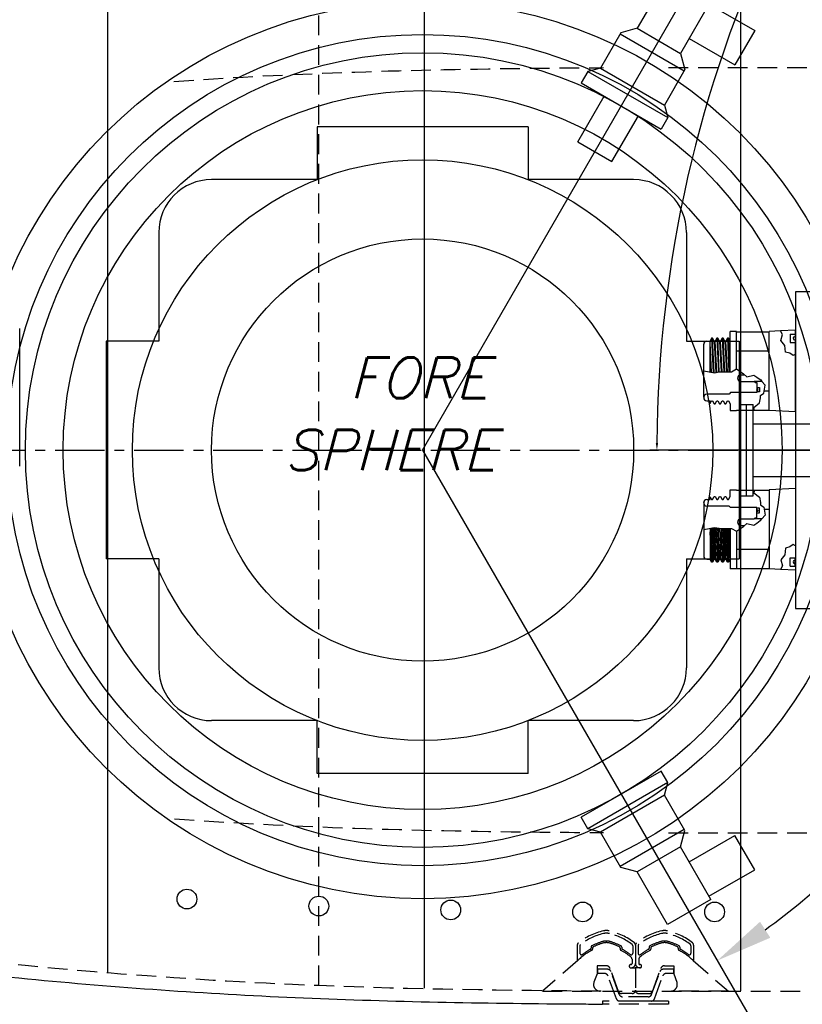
# Model space of a CAD drawing. Extents: x -181 to 162, y 84 to 272.
# Tile 13 of 85: x -74 to -59, y 95 to 113. Entities that reach past the tile are written whole.
import ezdxf

# ---------------------------------------------------------------- set-up
doc = ezdxf.new("R2010")
doc.units = 0
doc.header["$LTSCALE"] = 1.5
doc.header["$MEASUREMENT"] = 0
doc.linetypes.add('CENTER', pattern=[2, 1.25, -0.25, 0.25, -0.25])
doc.linetypes.add('HIDDEN', pattern=[0.375, 0.25, -0.125])
doc.layers.get('0').update_dxf_attribs({"linetype": 'CONTINUOUS'})
doc.layers.get('DEFPOINTS').update_dxf_attribs({"linetype": 'CONTINUOUS'})
for name, color, linetype in [('BATTERY_CASE', 6, 'CONTINUOUS'), ('DIM', 1, 'CONTINUOUS'), ('HULL', 7, 'CONTINUOUS'), ('HULL_INSET', 4, 'CONTINUOUS'), ('J_BOX_FORW', 11, 'CONTINUOUS'), ('SENSOR_FLUORO', 122, 'CONTINUOUS'), ('SPHERE_FORW', 7, 'CONTINUOUS'), ('STATION4', 140, 'CONTINUOUS'), ('STATION5', 142, 'CONTINUOUS'), ('STATION6', 144, 'CONTINUOUS'), ('V_BAND_COMPRESSION', 6, 'CONTINUOUS'), ('V_BAND_TENSION', 5, 'CONTINUOUS')]:
    doc.layers.add(name, color=color, linetype=linetype)
doc.styles.add('ENGR', font='Romans', dxfattribs={"oblique": 15})
doc.dimstyles.get("Standard").update_dxf_attribs({"dimtxt": 0.18, "dimasz": 0.18, "dimexe": 0.18, "dimexo": 0.0625, "dimgap": 0.09, "dimtad": 0, "dimtih": 1, "dimtoh": 1, "dimdec": 4, "dimzin": 0, "dimtxsty": 'STANDARD', "dimcen": 0.09, "dimazin": 3, "dimtfac": 1, "dimtdec": 4, "dimtofl": 0, "dimtmove": 0, "dimatfit": 3, "dimtolj": 1, "dimtzin": 0})

# ---------------------------------------------------------------- blocks, each defined once
blk = doc.blocks.new('*D13')
at = {"color": 0, "linetype": 'BYBLOCK'}
for start, end in [(36.0828, 54.4378), (5.5622, 24.2706)]:
    blk.add_arc((-66.612, 105.266), 11.129, start, end, dxfattribs=at)
for points in [[(-60.237, 114.168), (-60.042, 114.471), (-61.047, 114.904)], [(-55.355, 106.353), (-55.715, 106.336), (-55.482, 105.266)]]:
    blk.add_solid(points, dxfattribs=at)
at = {"layer": 'DEFPOINTS', "color": 0, "linetype": 'BYBLOCK'}
for p in [(-60.173, 116.418), (-56.154, 109.072), (-100.578, 105.266), (-66.612, 105.266), (0.489, 105.266)]:
    blk.add_point(p, dxfattribs=at)
at = {"color": 0, "linetype": 'BYBLOCK', "insert": (-56.973, 110.831), "char_height": 0.9, "attachment_point": 5, "style": 'ENGR'}
blk.add_mtext('\\A1;60°', dxfattribs=at)
blk = doc.blocks.new('*D14')
at = {"color": 0, "linetype": 'BYBLOCK'}
for p, q in [((-46.001, 114.101), (-53.514, 123.522)), ((-47.049, 105.266), (-62.306, 105.266))]:
    blk.add_line(p, q, dxfattribs=at)
for centre, radius, start, end in [((-38.956, 105.266), 23.215, 128.9046, 153.9462), ((-38.956, 105.266), 23.215, 154.6242, 179.6668), ((-66.612, 105.266), 11.169, 335.7097, 354.4574), ((-66.612, 105.266), 11.169, 305.5426, 323.9394)]:
    blk.add_arc(centre, radius, start, end, dxfattribs=at)
for points in [[(-53.549, 123.35), (-53.521, 123.314), (-53.43, 123.417)], [(-62.148, 105.401), (-62.193, 105.401), (-62.171, 105.266)], [(-55.675, 104.196), (-55.315, 104.179), (-55.443, 105.266)], [(-60.022, 96.027), (-60.217, 96.33), (-61.027, 95.594)]]:
    blk.add_solid(points, dxfattribs=at)
at = {"layer": 'DEFPOINTS', "color": 0, "linetype": 'BYBLOCK'}
for p in [(-58.137, 118.344), (-45.943, 114.027), (-100.578, 105.266), (-66.612, 105.266), (-46.956, 105.266), (-38.956, 105.266), (-38.956, 105.266), (0.489, 105.266), (-58.056, 98.087), (-60.173, 94.114)]:
    blk.add_point(p, dxfattribs=at)
at = {"color": 0, "linetype": 'BYBLOCK', "attachment_point": 5, "style": 'ENGR'}
for s, insert, char_height in [('\\A1;51.4286°', (-59.872, 115.339), 0.1125), ('\\A1;60°', (-56.939, 99.682), 0.9)]:
    blk.add_mtext(s, dxfattribs=dict(at, insert=insert, char_height=char_height))

msp = doc.modelspace()

# ---------------------------------------------------------------- linework, layer by layer
for p, q in [((-66.61178, 105.26596), (-60.17293, 116.41838)), ((-61.97126, 114.25359), (-62.54626, 113.25766)), ((-61.14853, 113.77859), (-61.72353, 112.78266)), ((-61.18457, 113.71617), (-60.31854, 113.21617)), ((-62.54626, 113.25766), (-62.85361, 113.1753)), ((-62.54626, 113.25766), (-61.72353, 112.78266)), ((-62.85361, 113.1753), (-63.24111, 112.50413)), ((-62.86611, 113.15365), (-61.65368, 112.45365)), ((-61.55957, 113.06665), (-60.69354, 112.56665)), ((-60.31854, 113.21617), (-60.69354, 112.56665)), ((-61.72353, 112.78266), (-61.64118, 112.4753)), ((-63.24111, 112.50413), (-63.48017, 112.44008)), ((-63.24111, 112.50413), (-62.02868, 111.80413)), ((-63.48017, 112.44008), (-63.60517, 112.22357)), ((-63.48017, 112.44008), (-61.96462, 111.56508)), ((-61.64118, 112.4753), (-62.02868, 111.80413)), ((-63.60517, 112.22357), (-62.08962, 111.34857)), ((-63.67215, 111.10755), (-63.17215, 111.97357)), ((-62.02868, 111.80413), (-61.96462, 111.56508)), ((-63.02263, 110.73255), (-62.52263, 111.59857)), ((-61.96462, 111.56508), (-62.08962, 111.34857)), ((-63.67215, 111.10755), (-63.02263, 110.73255)), ((-60.59693, 106.13196), (-60.34693, 106.13196)), ((-60.59693, 104.39996), (-60.59693, 106.13196)), ((-60.47193, 104.39996), (-60.47193, 106.13196)), ((-60.34693, 104.39996), (-60.34693, 106.13196)), ((-60.34693, 105.76596), (-59.08301, 105.76596)), ((-66.61178, 105.26596), (-60.17293, 94.11355)), ((-60.61178, 105.26596), (-55.04351, 105.26596)), ((-60.34693, 104.76596), (-59.08301, 104.76596)), ((-60.59693, 104.39996), (-60.34693, 104.39996)), ((-62.08962, 99.18336), (-63.60517, 98.30836)), ((-61.96462, 98.96685), (-62.08962, 99.18336)), ((-61.96462, 98.96685), (-63.48017, 98.09185)), ((-62.02868, 98.7278), (-61.96462, 98.96685)), ((-62.02868, 98.7278), (-63.24111, 98.0278)), ((-61.64118, 98.05663), (-62.02868, 98.7278)), ((-63.48017, 98.09185), (-63.60517, 98.30836)), ((-63.24111, 98.0278), (-63.48017, 98.09185)), ((-62.85361, 97.35663), (-63.24111, 98.0278)), ((-61.65368, 98.07828), (-62.86611, 97.37828)), ((-61.72353, 97.74927), (-61.64118, 98.05663)), ((-61.55957, 97.46528), (-60.69354, 97.96528)), ((-60.31854, 97.31576), (-60.69354, 97.96528)), ((-61.72353, 97.74927), (-62.54626, 97.27427)), ((-61.14853, 96.75334), (-61.72353, 97.74927)), ((-62.54626, 97.27427), (-62.85361, 97.35663)), ((-61.97126, 96.27834), (-62.54626, 97.27427)), ((-61.18457, 96.81576), (-60.31854, 97.31576)), ((-61.14853, 96.75334), (-61.97126, 96.27834))]:
    msp.add_line(p, q)
for radius in [7.52877, 6.81173]:
    msp.add_circle((-66.61178, 105.26596), radius)
at = {"layer": 'BATTERY_CASE'}
for p, q in [((-64.61178, 111.39096), (-68.61178, 111.39096)), ((-68.61178, 111.39096), (-68.61178, 110.39096)), ((-64.61178, 111.39096), (-64.61178, 110.39096)), ((-68.61178, 110.39096), (-70.61178, 110.39096)), ((-62.61178, 110.39096), (-64.61178, 110.39096)), ((-71.61178, 109.39096), (-71.61178, 107.32846)), ((-61.61178, 109.39096), (-61.61178, 107.32846)), ((-72.61178, 107.32846), (-72.61178, 103.20346)), ((-71.61178, 107.32846), (-72.61178, 107.32846)), ((-61.61178, 107.32846), (-60.61178, 107.32846)), ((-60.61178, 107.32846), (-60.61178, 103.20346)), ((-71.61178, 103.20346), (-72.61178, 103.20346)), ((-71.61178, 103.20346), (-71.61178, 101.14096)), ((-61.61178, 103.20346), (-60.61178, 103.20346)), ((-61.61178, 103.20346), (-61.61178, 101.14096)), ((-68.61178, 100.14096), (-70.61178, 100.14096)), ((-68.61178, 99.14096), (-68.61178, 100.14096)), ((-62.61178, 100.14096), (-64.61178, 100.14096)), ((-64.61178, 99.14096), (-64.61178, 100.14096)), ((-64.61178, 99.14096), (-68.61178, 99.14096))]:
    msp.add_line(p, q, dxfattribs=at)
for radius in [5.5, 4]:
    msp.add_circle((-66.61178, 105.26596), radius, dxfattribs=at)
for centre, start, end in [((-70.61178, 109.39096), 90, 180), ((-62.61178, 109.39096), 360, 90), ((-70.61178, 101.14096), 180, 270), ((-62.61178, 101.14096), 270, 0)]:
    msp.add_arc(centre, 1, start, end, dxfattribs=at)
at = {"layer": 'HULL', "color": 1, "linetype": 'HIDDEN'}
for p, q in [((-68.57806, 95.12596), (-68.57806, 115.40596)), ((-72.57806, 95.36596), (-72.57806, 115.16596))]:
    msp.add_line(p, q, dxfattribs=at)
at = {"layer": 'HULL', "linetype": 'HIDDEN'}
for p, q in [((-61.95288, 112.51629), (-50.20324, 112.51629)), ((-61.95288, 98.01564), (-50.20324, 98.01564)), ((-63.20323, 95.01564), (-50.20289, 95.01564))]:
    msp.add_line(p, q, dxfattribs=at)
at = {"layer": 'HULL', "color": 1, "linetype": 'CENTER', "ltscale": 0.5}
msp.add_line((-100.57806, 105.26596), (0.48946, 105.26596), dxfattribs=at)
at = {"layer": 'HULL'}
for centre in [(-71.07806, 96.75979), (-68.57806, 96.6273), (-66.07806, 96.55412), (-63.57806, 96.51564), (-61.07806, 96.51564)]:
    msp.add_circle(centre, 0.1875, dxfattribs=at)
for points, knots in [([(-96.57802, 105.27012), (-96.57402, 105.51094), (-96.54567, 105.75349), (-96.39302, 106.4702), (-96.20148, 106.93372), (-95.77609, 107.56596), (-95.59525, 107.77167), (-95.2119, 108.13952), (-95.00902, 108.30493), (-94.36185, 108.8148), (-93.91301, 109.15187), (-92.98454, 109.79332), (-92.50429, 110.09408), (-91.51916, 110.64847), (-91.01581, 110.90459), (-89.43475, 111.65991), (-88.33632, 112.11239), (-86.10291, 112.91787), (-84.96838, 113.2684), (-82.17932, 114.01541), (-80.51404, 114.36808), (-77.16347, 114.9411), (-75.47632, 115.15379), (-72.09576, 115.47027), (-70.40239, 115.58133), (-67.01223, 115.72055), (-65.31699, 115.74673), (-63.48305, 115.76058), (-63.34296, 115.76157), (-63.20288, 115.7625)], [0, 0, 0, 0, 0.67198105, 0.67198105, 2.01594316, 2.01594316, 2.7725624, 2.7725624, 3.52918163, 3.52918163, 5.20334001, 5.20334001, 6.87749839, 6.87749839, 8.55165677, 8.55165677, 12.08932424, 12.08932424, 15.6269917, 15.6269917, 20.70402292, 20.70402292, 25.78105413, 25.78105413, 30.85808535, 30.85808535, 35.93511657, 35.93511657, 36.35501756, 36.35501756, 36.35501756, 36.35501756]), ([(-96.57802, 105.26181), (-96.57402, 105.02099), (-96.54567, 104.77843), (-96.39302, 104.06172), (-96.20148, 103.59821), (-95.77609, 102.96597), (-95.59525, 102.76026), (-95.2119, 102.39241), (-95.00902, 102.227), (-94.36185, 101.71713), (-93.91301, 101.38006), (-92.98454, 100.73861), (-92.50429, 100.43785), (-91.51916, 99.88346), (-91.01581, 99.62734), (-89.43475, 98.87202), (-88.33632, 98.41953), (-86.10291, 97.61406), (-84.96838, 97.26352), (-82.17932, 96.51652), (-80.51404, 96.16385), (-77.16347, 95.59083), (-75.47632, 95.37813), (-72.09576, 95.06166), (-70.40239, 94.9506), (-67.01223, 94.81138), (-65.31699, 94.78519), (-63.48317, 94.77135), (-63.3432, 94.77036), (-63.20323, 94.76943)], [0, 0, 0, 0, 0.67198105, 0.67198105, 2.01594316, 2.01594316, 2.7725624, 2.7725624, 3.52918163, 3.52918163, 5.20334001, 5.20334001, 6.87749839, 6.87749839, 8.55165677, 8.55165677, 12.08932424, 12.08932424, 15.6269917, 15.6269917, 20.70402292, 20.70402292, 25.78105413, 25.78105413, 30.85808535, 30.85808535, 35.93511657, 35.93511657, 36.35466708, 36.35466708, 36.35466708, 36.35466708])]:
    msp.add_open_spline(points, degree=3, knots=knots, dxfattribs=at)
at = {"layer": 'HULL', "linetype": 'HIDDEN'}
for points, knots in [([(-96.32806, 105.26596), (-96.31556, 106.01859), (-95.88399, 107.27653), (-94.29825, 108.56372), (-92.65866, 109.76206), (-90.6153, 110.84745), (-88.60262, 111.7388), (-86.5965, 112.4898), (-83.94028, 113.32352), (-80.60665, 114.11775), (-76.59485, 114.78772), (-72.58503, 115.19292), (-68.12332, 115.45975), (-64.99518, 115.50102), (-63.20288, 115.51243)], [0, 0, 0, 0, 2.25818511, 3.62379853, 6.07663362, 8.35437373, 10.5434603, 12.67946123, 14.77633987, 18.89227232, 22.94799667, 26.96998623, 30.97717976, 36.35343975, 36.35343975, 36.35343975, 36.35343975]), ([(-71.3243, 112.2516), (-70.32359, 112.32129), (-69.32184, 112.37524), (-67.19894, 112.45689), (-66.07079, 112.48138), (-64.3529, 112.50373), (-63.76942, 112.50876), (-63.18379, 112.51249)], [28.01813962, 28.01813962, 28.01813962, 28.01813962, 31.12183874, 31.12183874, 34.58326963, 34.58326963, 36.35343975, 36.35343975, 36.35343975, 36.35343975]), ([(-96.32806, 105.26596), (-96.31556, 104.51334), (-95.88399, 103.2554), (-94.29825, 101.96821), (-92.65866, 100.76987), (-90.6153, 99.68448), (-88.60262, 98.79313), (-86.5965, 98.04213), (-83.94028, 97.2084), (-80.60665, 96.41418), (-76.59485, 95.74421), (-72.58503, 95.33901), (-68.12343, 95.07218), (-64.99542, 95.03091), (-63.20323, 95.0195)], [0, 0, 0, 0, 2.25818511, 3.62379853, 6.07663362, 8.35437373, 10.5434603, 12.67946123, 14.77633987, 18.89227232, 22.94799667, 26.96998623, 30.97717976, 36.35308902, 36.35308902, 36.35308902, 36.35308902]), ([(-71.31364, 98.27958), (-70.31644, 98.21025), (-69.31821, 98.15654), (-67.19887, 98.07504), (-66.07073, 98.05055), (-64.35298, 98.0282), (-63.76963, 98.02317), (-63.18414, 98.01944)], [28.02916946, 28.02916946, 28.02916946, 28.02916946, 31.12192872, 31.12192872, 34.58331775, 34.58331775, 36.35308902, 36.35308902, 36.35308902, 36.35308902])]:
    msp.add_open_spline(points, degree=3, knots=knots, dxfattribs=at)
at = {"layer": 'HULL_INSET', "linetype": 'HIDDEN'}
for p, q in [((-63.39001, 95.83201), (-63.39001, 95.81154)), ((-62.86881, 95.83201), (-62.86881, 95.81154)), ((-62.28765, 95.83201), (-62.28765, 95.81154)), ((-61.76645, 95.83201), (-61.76645, 95.81154)), ((-63.67209, 95.59372), (-64.34026, 95.01588)), ((-62.66634, 95.51858), (-62.66319, 95.51858)), ((-62.64319, 95.62209), (-62.64319, 95.53858)), ((-62.51327, 95.62209), (-62.51327, 95.53858)), ((-62.49012, 95.51858), (-62.49327, 95.51858)), ((-61.48437, 95.59372), (-60.81621, 95.01588)), ((-63.30323, 95.34388), (-63.36363, 95.1854)), ((-63.12938, 95.49588), (-63.30323, 95.49588)), ((-63.30323, 95.49588), (-63.30323, 95.34388)), ((-62.90038, 95.01101), (-63.0589, 95.44653)), ((-62.69634, 95.48858), (-62.69634, 95.48858)), ((-62.66634, 95.45858), (-62.65823, 95.45858)), ((-62.65823, 95.45858), (-62.58323, 95.45858)), ((-62.57823, 95.45358), (-62.57823, 95.03238)), ((-62.57823, 95.45358), (-62.57823, 95.03238)), ((-62.49823, 95.45858), (-62.57323, 95.45858)), ((-62.49012, 95.45858), (-62.49823, 95.45858)), ((-62.46012, 95.48858), (-62.46012, 95.48858)), ((-62.25609, 95.01101), (-62.09757, 95.44653)), ((-62.02709, 95.49588), (-61.85323, 95.49588)), ((-61.85323, 95.49588), (-61.85323, 95.34388)), ((-61.85323, 95.34388), (-61.79283, 95.1854)), ((-64.34026, 95.01588), (-63.24683, 95.01588)), ((-62.64073, 94.96988), (-62.84165, 94.96988)), ((-62.51573, 94.96988), (-62.31482, 94.96988)), ((-60.81621, 95.01588), (-61.90964, 95.01588))]:
    msp.add_line(p, q, dxfattribs=at)
for centre, radius, start, end in [((-62.86919, 94.82466), 1.14776, 106.849254, 116.206536), ((-63.12941, 95.68388), 0.25, 73.150746, 106.849254), ((-63.38963, 94.82466), 1.14776, 63.793464, 73.150746), ((-61.76683, 94.82466), 1.14776, 106.849254, 116.206536), ((-62.02705, 95.68388), 0.25, 73.150746, 106.849254), ((-62.28727, 94.82466), 1.14776, 63.793464, 73.150746), ((-62.86919, 94.77354), 1.14776, 117.737081, 134.390006), ((-63.41501, 95.81154), 0.025, 297.737081, 360), ((-63.36501, 95.83201), 0.025, 116.206536, 180), ((-62.89381, 95.83201), 0.025, 0, 63.793464), ((-62.84381, 95.81154), 0.025, 180, 242.262919), ((-63.38963, 94.77354), 1.14776, 50.623068, 62.262919), ((-61.76683, 94.77354), 1.14776, 117.737081, 129.376932), ((-62.31265, 95.81154), 0.025, 297.737081, 360), ((-62.26265, 95.83201), 0.025, 116.206536, 180), ((-61.79145, 95.83201), 0.025, 0, 63.793464), ((-61.74145, 95.81154), 0.025, 180, 242.262919), ((-62.28727, 94.77354), 1.14776, 45.609994, 62.262919), ((-62.66634, 95.48858), 0.03, 90, 180), ((-62.66319, 95.53858), 0.02, 270, 0), ((-62.69319, 95.62209), 0.05, 0, 50.623068), ((-62.46327, 95.62209), 0.05, 129.376932, 180), ((-62.49327, 95.53858), 0.02, 180, 270), ((-62.49012, 95.48858), 0.03, 360, 90), ((-63.12938, 95.42088), 0.075, 20, 90), ((-62.66634, 95.48858), 0.03, 180, 270), ((-62.58323, 95.45358), 0.005, 0, 90), ((-62.57323, 95.45358), 0.005, 90, 180), ((-62.49012, 95.48858), 0.03, 270, 360), ((-62.02709, 95.42088), 0.075, 90, 160), ((-63.24683, 95.14088), 0.125, 159.138278, 270), ((-61.90964, 95.14088), 0.125, 270, 20.861722), ((-62.84165, 95.03238), 0.0625, 200, 270), ((-62.64073, 95.03238), 0.0625, 270, 0), ((-62.51573, 95.03238), 0.0625, 180, 270), ((-62.31482, 95.03238), 0.0625, 270, 340)]:
    msp.add_arc(centre, radius, start, end, dxfattribs=at)
at = {"layer": 'J_BOX_FORW'}
for p, q in [((-51.54418, 108.26596), (-59.54418, 108.26596)), ((-59.54418, 108.26596), (-59.54418, 102.26596)), ((-60.66418, 107.51596), (-60.78418, 107.51596)), ((-60.78418, 106.75165), (-60.78418, 107.51596)), ((-60.66418, 106.80376), (-60.66418, 107.51596)), ((-60.66418, 107.50739), (-60.04418, 107.50739)), ((-59.82643, 107.52685), (-60.04418, 107.51596)), ((-60.04418, 106.01596), (-60.04418, 107.51596)), ((-59.54418, 107.54096), (-59.82643, 107.52685)), ((-59.64818, 107.46425), (-59.54418, 107.46425)), ((-59.64818, 107.46425), (-59.64818, 107.3044)), ((-59.54418, 107.46425), (-59.54418, 107.54096)), ((-61.28418, 107.26446), (-61.28418, 107.27046)), ((-61.22418, 107.33046), (-61.16418, 107.33046)), ((-61.13418, 107.38596), (-61.16418, 107.334)), ((-61.16418, 106.74584), (-61.16418, 107.334)), ((-61.11593, 107.38596), (-61.13418, 107.38596)), ((-61.08418, 107.33096), (-61.11593, 107.38596)), ((-61.06593, 107.33096), (-61.08418, 107.33096)), ((-61.03418, 107.38596), (-61.06593, 107.33096)), ((-61.01593, 107.38596), (-61.03418, 107.38596)), ((-60.98418, 107.33096), (-61.01593, 107.38596)), ((-60.96593, 107.33096), (-60.98418, 107.33096)), ((-60.93418, 107.38596), (-60.96593, 107.33096)), ((-60.91593, 107.38596), (-60.93418, 107.38596)), ((-60.88418, 107.33096), (-60.91593, 107.38596)), ((-60.86593, 107.33096), (-60.88418, 107.33096)), ((-60.83418, 107.38596), (-60.86593, 107.33096)), ((-60.81593, 107.38596), (-60.83418, 107.38596)), ((-60.78418, 107.33096), (-60.81593, 107.38596)), ((-59.64818, 107.3044), (-59.54418, 107.3044)), ((-59.54418, 107.08251), (-59.54418, 107.3044)), ((-61.28418, 106.26746), (-61.28418, 107.26446)), ((-60.66418, 107.14413), (-60.04418, 107.14413)), ((-59.54418, 105.99096), (-59.54418, 107.08251)), ((-60.57943, 106.69189), (-60.50666, 106.69189)), ((-60.57943, 106.56689), (-60.32718, 106.56689)), ((-60.32718, 106.56689), (-60.30718, 106.54689)), ((-60.17988, 106.56689), (-60.32718, 106.56689)), ((-60.30718, 106.54689), (-60.27718, 106.54689)), ((-60.27718, 106.54689), (-60.27718, 106.45346)), ((-60.77368, 106.35596), (-60.80218, 106.32746)), ((-60.27718, 106.35596), (-60.77368, 106.35596)), ((-60.27718, 106.36846), (-60.27718, 106.35596)), ((-60.13621, 106.3878), (-60.04418, 106.3878)), ((-61.28418, 106.26746), (-61.28418, 106.26146)), ((-60.80218, 106.32746), (-61.22418, 106.32746)), ((-61.22418, 106.20146), (-61.16418, 106.20146)), ((-61.16418, 106.20146), (-61.16418, 106.149)), ((-61.16418, 106.149), (-61.13418, 106.20096)), ((-61.13418, 106.20096), (-61.11593, 106.20096)), ((-61.11593, 106.20096), (-61.08418, 106.14596)), ((-61.06593, 106.14596), (-61.03418, 106.20096)), ((-61.03418, 106.20096), (-61.01593, 106.20096)), ((-61.01593, 106.20096), (-60.98418, 106.14596)), ((-60.96593, 106.14596), (-60.93418, 106.20096)), ((-60.93418, 106.20096), (-60.91593, 106.20096)), ((-60.91593, 106.20096), (-60.88418, 106.14596)), ((-60.86593, 106.14596), (-60.83418, 106.20096)), ((-60.83418, 106.20096), (-60.81593, 106.20096)), ((-60.81593, 106.20096), (-60.78418, 106.14596)), ((-61.08418, 106.14596), (-61.06593, 106.14596)), ((-60.98418, 106.14596), (-60.96593, 106.14596)), ((-60.88418, 106.14596), (-60.86593, 106.14596)), ((-60.78418, 106.14596), (-60.78418, 106.01596)), ((-60.78418, 106.01596), (-60.66418, 106.01596)), ((-60.66418, 106.02454), (-60.32195, 106.02454)), ((-60.66418, 106.01596), (-60.66418, 106.02454)), ((-60.32195, 106.02454), (-60.04418, 106.02454)), ((-59.54418, 105.99096), (-60.04418, 106.01596)), ((-60.78418, 104.51596), (-60.66418, 104.51596)), ((-60.78418, 104.38596), (-60.78418, 104.51596)), ((-60.66418, 104.51596), (-60.66418, 104.50739)), ((-60.66418, 104.50739), (-60.32195, 104.50739)), ((-60.32195, 104.50739), (-60.04418, 104.50739)), ((-59.54418, 104.54096), (-60.04418, 104.51596)), ((-60.04418, 104.51596), (-60.04418, 103.01596)), ((-59.54418, 104.54096), (-59.54418, 103.44942)), ((-61.22418, 104.33046), (-61.16418, 104.33046)), ((-61.16418, 104.38293), (-61.13418, 104.33096)), ((-61.16418, 104.33046), (-61.16418, 104.38293)), ((-61.13418, 104.33096), (-61.11593, 104.33096)), ((-61.11593, 104.33096), (-61.08418, 104.38596)), ((-61.08418, 104.38596), (-61.06593, 104.38596)), ((-61.06593, 104.38596), (-61.03418, 104.33096)), ((-61.03418, 104.33096), (-61.01593, 104.33096)), ((-61.01593, 104.33096), (-60.98418, 104.38596)), ((-60.98418, 104.38596), (-60.96593, 104.38596)), ((-60.96593, 104.38596), (-60.93418, 104.33096)), ((-60.93418, 104.33096), (-60.91593, 104.33096)), ((-60.91593, 104.33096), (-60.88418, 104.38596)), ((-60.88418, 104.38596), (-60.86593, 104.38596)), ((-60.86593, 104.38596), (-60.83418, 104.33096)), ((-60.83418, 104.33096), (-60.81593, 104.33096)), ((-60.81593, 104.33096), (-60.78418, 104.38596)), ((-61.28418, 104.26446), (-61.28418, 104.27046)), ((-61.28418, 104.26446), (-61.28418, 103.26746)), ((-60.80218, 104.20446), (-61.22418, 104.20446)), ((-60.77368, 104.17596), (-60.80218, 104.20446)), ((-60.27718, 104.17596), (-60.77368, 104.17596)), ((-60.27718, 104.16346), (-60.27718, 104.17596)), ((-60.13621, 104.14413), (-60.04418, 104.14413)), ((-60.57943, 103.96504), (-60.32718, 103.96504)), ((-60.32718, 103.96504), (-60.30718, 103.98504)), ((-60.17988, 103.96504), (-60.32718, 103.96504)), ((-60.30718, 103.98504), (-60.27718, 103.98504)), ((-60.27718, 103.98504), (-60.27718, 104.07846)), ((-61.16418, 103.78609), (-61.16418, 103.19793)), ((-60.78418, 103.78028), (-60.78418, 103.01596)), ((-60.66418, 103.72817), (-60.66418, 103.01596)), ((-60.57943, 103.84004), (-60.50666, 103.84004)), ((-60.66418, 103.3878), (-60.04418, 103.3878)), ((-59.54418, 103.44942), (-59.54418, 103.22753)), ((-61.28418, 103.26746), (-61.28418, 103.26146)), ((-61.22418, 103.20146), (-61.16418, 103.20146)), ((-61.13418, 103.14596), (-61.16418, 103.19793)), ((-61.08418, 103.20096), (-61.11593, 103.14596)), ((-61.06593, 103.20096), (-61.08418, 103.20096)), ((-61.03418, 103.14596), (-61.06593, 103.20096)), ((-60.98418, 103.20096), (-61.01593, 103.14596)), ((-60.96593, 103.20096), (-60.98418, 103.20096)), ((-60.93418, 103.14596), (-60.96593, 103.20096)), ((-60.88418, 103.20096), (-60.91593, 103.14596)), ((-60.86593, 103.20096), (-60.88418, 103.20096)), ((-60.83418, 103.14596), (-60.86593, 103.20096)), ((-60.78418, 103.20096), (-60.81593, 103.14596)), ((-59.64818, 103.06768), (-59.64818, 103.22753)), ((-59.64818, 103.22753), (-59.54418, 103.22753)), ((-61.11593, 103.14596), (-61.13418, 103.14596)), ((-61.01593, 103.14596), (-61.03418, 103.14596)), ((-60.91593, 103.14596), (-60.93418, 103.14596)), ((-60.81593, 103.14596), (-60.83418, 103.14596)), ((-60.66418, 103.01596), (-60.78418, 103.01596)), ((-60.66418, 103.02454), (-60.04418, 103.02454)), ((-59.82643, 103.00508), (-60.04418, 103.01596)), ((-59.54418, 102.99096), (-59.82643, 103.00508)), ((-59.64818, 103.06768), (-59.54418, 103.06768)), ((-59.54418, 103.06768), (-59.54418, 102.99096)), ((-59.54418, 102.26596), (-51.54418, 102.26596))]:
    msp.add_line(p, q, dxfattribs=at)
at = {"layer": 'J_BOX_FORW', "color": 5}
for p, q in [((-59.78886, 107.45666), (-59.82643, 107.52685)), ((-59.82427, 107.34177), (-59.78886, 107.45666)), ((-59.55218, 107.46425), (-59.55218, 107.3044)), ((-61.13817, 106.74068), (-61.16418, 107.29132)), ((-61.13418, 107.38596), (-61.10642, 106.7344)), ((-61.08804, 106.73075), (-61.11593, 107.38596)), ((-61.08418, 107.33096), (-61.05613, 106.73369)), ((-61.03805, 106.73731), (-61.06593, 107.33096)), ((-61.03418, 107.38596), (-61.0068, 106.74355)), ((-60.98869, 106.74674), (-61.01593, 107.38596)), ((-60.98418, 107.33096), (-60.9524, 106.74885)), ((-60.93636, 106.74978), (-60.96593, 107.33096)), ((-60.93418, 107.38596), (-60.90519, 106.75158)), ((-60.88697, 106.75202), (-60.91593, 107.38596)), ((-60.88418, 107.33096), (-60.85478, 106.7519)), ((-60.83331, 106.75183), (-60.86593, 107.33096)), ((-60.83418, 107.38596), (-60.8064, 106.75173)), ((-60.78814, 106.75166), (-60.81593, 107.38596)), ((-59.74756, 107.24749), (-59.82427, 107.34177)), ((-59.73576, 107.12081), (-59.74756, 107.24749)), ((-59.65021, 107.10019), (-59.73576, 107.12081)), ((-59.58825, 107.056), (-59.65021, 107.10019)), ((-59.54418, 107.08251), (-59.58825, 107.056)), ((-61.28418, 106.76961), (-61.07938, 106.72904)), ((-61.16418, 106.87896), (-61.15642, 106.7443)), ((-61.07938, 106.72904), (-60.99172, 106.74657)), ((-60.99172, 106.74657), (-60.89704, 106.75206)), ((-60.89704, 106.75206), (-60.75677, 106.75155)), ((-60.75677, 106.75155), (-60.6656, 106.80414)), ((-60.6656, 106.80414), (-60.53235, 106.71352)), ((-60.53235, 106.71352), (-60.46572, 106.65742)), ((-60.46572, 106.65742), (-60.33247, 106.68547)), ((-60.33247, 106.68547), (-60.27718, 106.64757)), ((-60.27718, 106.64757), (-60.21118, 106.60232)), ((-60.21118, 106.60232), (-60.20974, 106.60133)), ((-60.20974, 106.60133), (-60.17988, 106.56689)), ((-60.11856, 106.49616), (-60.17988, 106.56689)), ((-60.27718, 106.45346), (-60.27718, 106.36846)), ((-60.27718, 106.45346), (-60.22518, 106.45346)), ((-60.22518, 106.36846), (-60.27718, 106.36846)), ((-60.22518, 106.45346), (-60.22518, 106.36846)), ((-60.20623, 106.30335), (-60.14311, 106.34541)), ((-60.14311, 106.34541), (-60.11856, 106.49616)), ((-60.33247, 106.07547), (-60.22727, 106.15961)), ((-60.22727, 106.15961), (-60.20974, 106.25777)), ((-60.20974, 106.25777), (-60.20623, 106.30335)), ((-60.32195, 106.02454), (-60.33247, 106.07547)), ((-60.32195, 104.50739), (-60.33247, 104.45646)), ((-60.33247, 104.45646), (-60.22727, 104.37232)), ((-60.22727, 104.37232), (-60.20974, 104.27416)), ((-60.22518, 104.16346), (-60.27718, 104.16346)), ((-60.27718, 104.07846), (-60.27718, 104.16346)), ((-60.22518, 104.07846), (-60.22518, 104.16346)), ((-60.20974, 104.27416), (-60.20623, 104.22858)), ((-60.20623, 104.22858), (-60.14311, 104.18651)), ((-60.14311, 104.18651), (-60.11856, 104.03577)), ((-60.27718, 104.07846), (-60.22518, 104.07846)), ((-60.27718, 103.88436), (-60.21118, 103.9296)), ((-60.21118, 103.9296), (-60.20974, 103.9306)), ((-60.20974, 103.9306), (-60.17988, 103.96504)), ((-60.11856, 104.03577), (-60.17988, 103.96504)), ((-61.28418, 103.76232), (-61.07938, 103.80289)), ((-61.13817, 103.79124), (-61.16418, 103.24061)), ((-61.16418, 103.65296), (-61.15642, 103.78763)), ((-61.13418, 103.14596), (-61.10642, 103.79753)), ((-61.08804, 103.80117), (-61.11593, 103.14596)), ((-61.08418, 103.20096), (-61.05613, 103.79824)), ((-61.07938, 103.80289), (-60.99172, 103.78536)), ((-61.03805, 103.79462), (-61.06593, 103.20096)), ((-61.03418, 103.14596), (-61.0068, 103.78837)), ((-60.98869, 103.78518), (-61.01593, 103.14596)), ((-60.99172, 103.78536), (-60.89704, 103.77987)), ((-60.98418, 103.20096), (-60.9524, 103.78308)), ((-60.93636, 103.78215), (-60.96593, 103.20096)), ((-60.93418, 103.14596), (-60.90519, 103.78034)), ((-60.88697, 103.77991), (-60.91593, 103.14596)), ((-60.89704, 103.77987), (-60.75677, 103.78038)), ((-60.88418, 103.20096), (-60.85478, 103.78002)), ((-60.83331, 103.7801), (-60.86593, 103.20096)), ((-60.83418, 103.14596), (-60.8064, 103.7802)), ((-60.78814, 103.78026), (-60.81593, 103.14596)), ((-60.75677, 103.78038), (-60.6656, 103.72779)), ((-60.6656, 103.72779), (-60.53235, 103.81841)), ((-60.53235, 103.81841), (-60.46572, 103.8745)), ((-60.46572, 103.8745), (-60.33247, 103.84646)), ((-60.33247, 103.84646), (-60.27718, 103.88436)), ((-59.73576, 103.41112), (-59.74756, 103.28444)), ((-59.65021, 103.43174), (-59.73576, 103.41112)), ((-59.58825, 103.47593), (-59.65021, 103.43174)), ((-59.54418, 103.44942), (-59.58825, 103.47593)), ((-59.74756, 103.28444), (-59.82427, 103.19016)), ((-59.82427, 103.19016), (-59.78886, 103.07526)), ((-59.55218, 103.06768), (-59.55218, 103.22753)), ((-59.78886, 103.07526), (-59.82643, 103.00508))]:
    msp.add_line(p, q, dxfattribs=at)
at = {"layer": 'J_BOX_FORW'}
for centre, radius, start, end in [((-61.22418, 107.27046), 0.06, 90, 180), ((-60.57943, 106.62939), 0.0625, 90, 270), ((-61.22418, 106.26746), 0.06, 90, 180), ((-61.22418, 106.26146), 0.06, 180, 270), ((-61.22418, 104.27046), 0.06, 90, 180), ((-61.22418, 104.26446), 0.06, 180, 270), ((-60.57943, 103.90254), 0.0625, 90, 270), ((-61.22418, 103.26146), 0.06, 180, 270)]:
    msp.add_arc(centre, radius, start, end, dxfattribs=at)
at = {"layer": 'J_BOX_FORW', "color": 7}
for centre, radius, start, end in [((-59.56448, 107.38433), 0.02755, 90, 270), ((-59.56448, 107.38433), 0.02755, 270, 90), ((-60.26832, 106.41096), 0.01444, 90, 270), ((-60.26832, 106.41096), 0.01444, 270, 90), ((-60.26832, 104.12096), 0.01444, 90, 270), ((-60.26832, 104.12096), 0.01444, 270, 90), ((-59.56448, 103.1476), 0.02755, 90, 270), ((-59.56448, 103.1476), 0.02755, 270, 90)]:
    msp.add_arc(centre, radius, start, end, dxfattribs=at)
at = {"layer": 'SENSOR_FLUORO'}
msp.add_line((-74.24785, 104.95971), (-74.24785, 107.57221), dxfattribs=at)
at = {"layer": 'SPHERE_FORW'}
for radius in [8.5, 7.875]:
    msp.add_circle((-66.61178, 105.26596), radius, dxfattribs=at)
at = {"layer": 'STATION4'}
msp.add_line((-72.57802, 95.37426), (-72.57802, 115.16597), dxfattribs=at)
at = {"layer": 'STATION5'}
msp.add_line((-66.57802, 95.07255), (-66.57802, 115.46768), dxfattribs=at)
at = {"layer": 'STATION6'}
msp.add_line((-60.57802, 95.02394), (-60.57802, 115.51629), dxfattribs=at)
at = {"layer": 'V_BAND_COMPRESSION', "linetype": 'HIDDEN'}
for p, q in [((-63.68059, 95.88863), (-63.68059, 95.59729)), ((-63.63063, 95.87511), (-63.63063, 95.73462)), ((-63.42001, 95.85051), (-63.42001, 95.8295)), ((-63.39001, 95.83201), (-63.39001, 95.81154)), ((-62.86881, 95.83201), (-62.86881, 95.81154)), ((-62.83881, 95.85051), (-62.83881, 95.8295)), ((-62.62819, 95.87511), (-62.62819, 95.73462)), ((-62.57823, 95.88863), (-62.57823, 95.53858)), ((-62.57823, 95.88863), (-62.57823, 95.53858)), ((-62.52827, 95.87511), (-62.52827, 95.73462)), ((-62.31765, 95.85051), (-62.31765, 95.8295)), ((-62.28765, 95.83201), (-62.28765, 95.81154)), ((-61.76645, 95.83201), (-61.76645, 95.81154)), ((-61.73645, 95.85051), (-61.73645, 95.8295)), ((-61.52583, 95.87511), (-61.52583, 95.73462)), ((-61.47587, 95.88863), (-61.47587, 95.59729)), ((-62.66634, 95.51858), (-62.66319, 95.51858)), ((-62.64319, 95.62209), (-62.64319, 95.53858)), ((-62.51327, 95.62209), (-62.51327, 95.53858)), ((-62.49012, 95.51858), (-62.49327, 95.51858)), ((-62.69634, 95.48858), (-62.69634, 95.48858)), ((-62.66634, 95.45858), (-62.65823, 95.45858)), ((-62.49012, 95.45858), (-62.49823, 95.45858)), ((-62.46012, 95.48858), (-62.46012, 95.48858))]:
    msp.add_line(p, q, dxfattribs=at)
for centre, radius, start, end in [((-62.93378, 95.02105), 1.16276, 102.376303, 128.770525), ((-62.93378, 95.02105), 1.11356, 103.093604, 127.983044), ((-63.12941, 95.86216), 0.25, 76.906396, 103.093604), ((-63.12941, 95.9126), 0.25, 77.623697, 102.376303), ((-63.32505, 95.02105), 1.16276, 51.229475, 77.623697), ((-63.32505, 95.02105), 1.11356, 52.016956, 76.906396), ((-61.83142, 95.02105), 1.16276, 102.376303, 128.770525), ((-61.83142, 95.02105), 1.11356, 103.093604, 127.983044), ((-62.02705, 95.86216), 0.25, 76.906396, 103.093604), ((-62.02705, 95.9126), 0.25, 77.623697, 102.376303), ((-62.22269, 95.02105), 1.16276, 51.229475, 77.623697), ((-62.22269, 95.02105), 1.11356, 52.016956, 76.906396), ((-63.63059, 95.88863), 0.05, 128.770525, 180), ((-63.60063, 95.87511), 0.03, 127.983044, 180), ((-62.86919, 94.82466), 1.17776, 106.288969, 117.138313), ((-62.86919, 94.82466), 1.14776, 106.849254, 116.206536), ((-63.12941, 95.68388), 0.25, 73.150746, 106.849254), ((-63.12941, 95.71518), 0.25, 73.711031, 106.288969), ((-63.38963, 94.82466), 1.17776, 62.861687, 73.711031), ((-63.38963, 94.82466), 1.14776, 63.793464, 73.150746), ((-62.65819, 95.87511), 0.03, 0, 52.016956), ((-62.62823, 95.88863), 0.05, 0, 51.229475), ((-62.52823, 95.88863), 0.05, 128.770525, 180), ((-62.49827, 95.87511), 0.03, 127.983044, 180), ((-61.76683, 94.82466), 1.17776, 106.288969, 117.138313), ((-61.76683, 94.82466), 1.14776, 106.849254, 116.206536), ((-62.02705, 95.68388), 0.25, 73.150746, 106.849254), ((-62.02705, 95.71518), 0.25, 73.711031, 106.288969), ((-62.28727, 94.82466), 1.17776, 62.861687, 73.711031), ((-62.28727, 94.82466), 1.14776, 63.793464, 73.150746), ((-61.55583, 95.87511), 0.03, 0, 52.016956), ((-61.52587, 95.88863), 0.05, 0, 51.229475), ((-62.86919, 94.77354), 1.14776, 117.737081, 134.390006), ((-63.60063, 95.73462), 0.03, 180, 307.273264), ((-62.86919, 94.77354), 1.17776, 118.603725, 127.273264), ((-63.44501, 95.8295), 0.025, 298.603725, 0), ((-63.39501, 95.85051), 0.025, 117.138313, 180), ((-63.41501, 95.81154), 0.025, 297.737081, 360), ((-63.36501, 95.83201), 0.025, 116.206536, 180), ((-62.89381, 95.83201), 0.025, 0, 63.793464), ((-62.84381, 95.81154), 0.025, 180, 242.262919), ((-63.38963, 94.77354), 1.14776, 50.623068, 62.262919), ((-62.86381, 95.85051), 0.025, 360, 62.861687), ((-62.81381, 95.8295), 0.025, 180, 241.396275), ((-63.38963, 94.77354), 1.17776, 52.726736, 61.396275), ((-62.65819, 95.73462), 0.03, 232.726736, 360), ((-62.49827, 95.73462), 0.03, 180, 307.273264), ((-61.76683, 94.77354), 1.14776, 117.737081, 129.376932), ((-61.76683, 94.77354), 1.17776, 118.603725, 127.273264), ((-62.34265, 95.8295), 0.025, 298.603725, 360), ((-62.29265, 95.85051), 0.025, 117.138313, 180), ((-62.31265, 95.81154), 0.025, 297.737081, 360), ((-62.26265, 95.83201), 0.025, 116.206536, 180), ((-61.79145, 95.83201), 0.025, 0, 63.793464), ((-61.74145, 95.81154), 0.025, 180, 242.262919), ((-62.28727, 94.77354), 1.14776, 45.609994, 62.262919), ((-61.76145, 95.85051), 0.025, 360, 62.861687), ((-61.71145, 95.8295), 0.025, 180, 241.396275), ((-62.28727, 94.77354), 1.17776, 52.726736, 61.396275), ((-61.55583, 95.73462), 0.03, 232.726736, 360), ((-63.67559, 95.59729), 0.005, 180, 314.390006), ((-62.66634, 95.48858), 0.03, 90, 180), ((-62.66319, 95.53858), 0.02, 270, 0), ((-62.69319, 95.62209), 0.05, 0, 50.623068), ((-62.65823, 95.53858), 0.08, 270, 0), ((-62.49823, 95.53858), 0.08, 180, 270), ((-62.46327, 95.62209), 0.05, 129.376932, 180), ((-62.49327, 95.53858), 0.02, 180, 270), ((-62.49012, 95.48858), 0.03, 360, 90), ((-61.48087, 95.59729), 0.005, 225.609994, 360), ((-62.66634, 95.48858), 0.03, 180, 270), ((-62.49012, 95.48858), 0.03, 270, 360)]:
    msp.add_arc(centre, radius, start, end, dxfattribs=at)
at = {"layer": 'V_BAND_TENSION'}
for p, q in [((-63.20323, 95.42888), (-63.29823, 95.42888)), ((-63.29823, 95.42888), (-63.29823, 95.34888)), ((-63.20323, 95.34888), (-63.29823, 95.34888)), ((-61.85823, 95.42888), (-61.95323, 95.42888)), ((-61.85823, 95.34888), (-61.95323, 95.34888)), ((-61.85823, 95.42888), (-61.85823, 95.34888))]:
    msp.add_line(p, q, dxfattribs=at)
at = {"layer": 'V_BAND_TENSION', "linetype": 'HIDDEN'}
for p, q in [((-63.10401, 95.42888), (-63.20323, 95.42888)), ((-63.16002, 95.34888), (-63.20323, 95.34888)), ((-62.88397, 94.95131), (-63.04199, 95.38546)), ((-62.27249, 94.95131), (-62.11448, 95.38546)), ((-61.95323, 95.42888), (-62.05246, 95.42888)), ((-61.95323, 95.34888), (-61.99644, 95.34888)), ((-62.93999, 94.87131), (-63.09801, 95.30546)), ((-62.21648, 94.87131), (-62.05846, 95.30546)), ((-61.95323, 94.82838), (-63.20323, 94.82838)), ((-63.20323, 94.82838), (-63.20323, 94.76588)), ((-62.2785, 94.82788), (-62.87797, 94.82788)), ((-62.28723, 94.82788), (-62.86923, 94.82788)), ((-62.33451, 94.90788), (-62.82195, 94.90788)), ((-61.95323, 94.82838), (-61.95323, 94.76588)), ((-61.95323, 94.76588), (-63.20323, 94.76588))]:
    msp.add_line(p, q, dxfattribs=at)
for centre, start, end in [((-63.16002, 95.28288), 20, 90), ((-63.10401, 95.36288), 20, 90), ((-62.05246, 95.36288), 90, 160), ((-61.99644, 95.28288), 90, 160), ((-62.87797, 94.89388), 200, 270), ((-62.82195, 94.97388), 200, 270), ((-62.33451, 94.97388), 270, 340), ((-62.2785, 94.89388), 270, 340)]:
    msp.add_arc(centre, 0.066, start, end, dxfattribs=at)

# ---------------------------------------------------------------- texts
at = {"layer": 'SPHERE_FORW', "style": 'ENGR', "oblique": 15}
for s, p in [('FORE', (-67.9986, 106.24944)), ('SPHERE', (-69.24, 104.88328))]:
    msp.add_text(s, height=0.7695, dxfattribs=at).set_placement(p)

# ---------------------------------------------------------------- dimensions: what is measured, and where the dimension line sits
at = {"layer": 'DIM'}
for base, line1, line2, picture, middle in [((-58.05605, 98.08685), ((-66.61178, 105.26596), (-60.17293, 94.11355)), ((-100.57806, 105.26596), (0.48946, 105.26596)), '*D14', (-56.93939, 99.68161)), ((-56.15361, 109.07243), ((-100.57806, 105.26596), (0.48946, 105.26596)), ((-66.61178, 105.26596), (-60.17293, 116.41838)), '*D13', (-56.97348, 110.83064))]:
    dim = msp.add_angular_dim_2l(base=base, line1=line1, line2=line2, dimstyle='STANDARD', override={"dimscale": 6, "dimtxt": 0.15, "dimexo": 0.125, "dimdec": 0, "dimzin": 1, "dimtxsty": 'ENGR', "dimtdec": 0, "dimtzin": 1}, dxfattribs=at)
    dim.commit()
    dim.dimension.update_dxf_attribs({"geometry": picture, "text_midpoint": middle})

doc.saveas('drawing.dxf')
